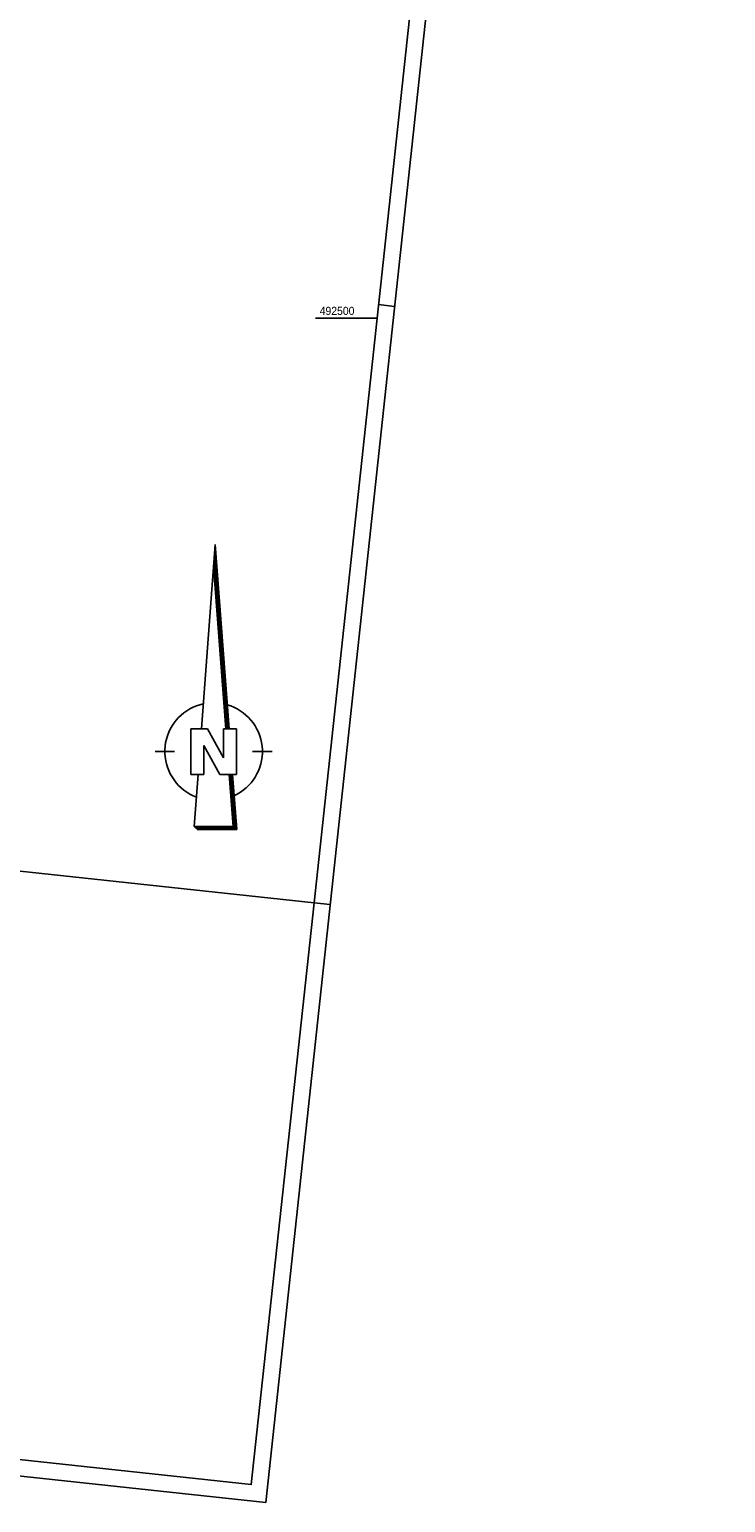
# Model space of a CAD drawing. Header units: millimetres. Extents: x 508849 to 509113, y 492318 to 492995.
# Tile 3 of 9: x 509006 to 509113, y 492318 to 492544. Entities that reach past the tile are written whole.
import ezdxf

# ---------------------------------------------------------------- set-up
doc = ezdxf.new("R2010")
doc.units = ezdxf.units.MM
doc.header["$LTSCALE"] = 10
doc.linetypes.add('LT00', pattern=[0])
for name, color, linetype in [('1401', 7, 'Continuous'), ('RAHMEN', 250, 'Continuous'), ('V_RASTER', 250, 'LT00')]:
    doc.layers.add(name, color=color, linetype=linetype)

# ---------------------------------------------------------------- blocks, each defined once
blk = doc.blocks.new('SYMB1401')
at = {"color": 0, "linetype": 'ByBlock'}
for p, q in [((-0.397083, 0.691572), (0.022917, 6.361572)), ((0.022917, 6.361572), (0.452917, 0.691572)), ((0.382917, 0.691572), (-0.012083, 5.892572)), ((0.392917, 0.691572), (-0.007083, 5.958572)), ((0.402917, 0.691572), (-0.002083, 6.025572)), ((0.412917, 0.691572), (0.002917, 6.092572)), ((0.422917, 0.691572), (0.007917, 6.159572)), ((0.432917, 0.691572), (0.012917, 6.226572)), ((0.442917, 0.691572), (0.017917, 6.293572)), ((0.352917, 0.691572), (-0.027083, 5.691572)), ((0.362917, 0.691572), (-0.022083, 5.758572)), ((0.372917, 0.691572), (-0.017083, 5.825572)), ((-0.727083, -0.708428), (-0.727083, 0.691572)), ((-0.727083, 0.691572), (-0.217083, 0.691572)), ((0.272917, -0.198428), (-0.217083, 0.691572)), ((0.272917, -0.198428), (0.272917, 0.691572)), ((0.672917, 0.691572), (0.272917, 0.691572)), ((0.672917, 0.691572), (0.672917, -0.708428)), ((0.162917, -0.708428), (-0.327083, 0.181572)), ((-0.327083, 0.181572), (-0.327083, -0.708428)), ((-1.827083, -0.008428), (-1.227083, -0.008428)), ((1.172916, -0.008428), (1.772917, -0.008428)), ((-0.327083, -0.708428), (-0.727083, -0.708428)), ((-0.507083, -0.708428), (-0.627083, -2.308428)), ((0.672917, -0.708428), (0.162917, -0.708428)), ((0.572917, -2.308428), (0.452917, -0.708428)), ((0.582916, -2.318428), (0.462917, -0.708428)), ((0.682917, -2.408428), (0.552917, -0.708428)), ((-0.627083, -2.308428), (0.572917, -2.308428)), ((-0.617083, -2.318428), (0.582916, -2.318428))]:
    blk.add_line(p, q, dxfattribs=at)
for points in [[(-1.526069, -0.059916), (-1.526094, 0.050035), (-1.518071, 0.159693), (-1.502041, 0.268469), (-1.47809, 0.37578), (-1.446348, 0.481049), (-1.406984, 0.583712), (-1.360209, 0.683217), (-1.306276, 0.779032), (-1.245473, 0.87064), (-1.178126, 0.957552), (-1.104597, 1.0393), (-1.025281, 1.115445), (-0.940603, 1.185579), (-0.851018, 1.249326), (-0.757006, 1.306344), (-0.659072, 1.356326), (-0.557742, 1.399004), (-0.45356, 1.434149), (-0.347084, 1.461573)], [(0.392916, 1.431572), (0.497466, 1.396917), (0.599189, 1.354678), (0.697537, 1.305084), (0.791977, 1.248403), (0.882001, 1.184941), (0.967121, 1.11504), (1.04688, 1.039078), (1.120846, 0.957464), (1.18862, 0.87064), (1.249835, 0.779074), (1.304163, 0.68326), (1.351308, 0.583716), (1.391017, 0.480979), (1.423076, 0.375604), (1.44731, 0.268159), (1.463591, 0.159225), (1.471828, 0.049389), (1.471979, -0.060755)], [(-0.557083, -1.408428), (-0.658433, -1.365798), (-0.75639, -1.315862), (-0.850428, -1.258889), (-0.940044, -1.195184), (-1.024754, -1.125089), (-1.104106, -1.048981), (-1.177673, -0.967268), (-1.245061, -0.880388), (-1.305907, -0.788808), (-1.359886, -0.693019), (-1.406707, -0.593536), (-1.446119, -0.490891), (-1.477911, -0.385637), (-1.501912, -0.278338), (-1.517993, -0.169569), (-1.526069, -0.059916)], [(1.471979, -0.060755), (1.464042, -0.170612), (1.44806, -0.279591), (1.42412, -0.387102), (1.39235, -0.492564), (1.352922, -0.59541), (1.30605, -0.695083), (1.251985, -0.791045), (1.19102, -0.882778), (1.123485, -0.969787), (1.049743, -1.051603), (0.970192, -1.127784), (0.885263, -1.197918), (0.795414, -1.261626), (0.701129, -1.318565), (0.602918, -1.368428)], [(-0.607083, -2.328428), (0.592916, -2.328428), (0.472917, -0.708428)], [(-0.597083, -2.338428), (0.602917, -2.338428), (0.482917, -0.708428)], [(-0.587083, -2.348428), (0.612917, -2.348428), (0.492917, -0.708428)], [(-0.577083, -2.358428), (0.622917, -2.358428), (0.502917, -0.708428)], [(-0.567083, -2.368428), (0.632917, -2.368428), (0.512917, -0.708428)], [(-0.557083, -2.378428), (0.642917, -2.378428), (0.522917, -0.708428)], [(-0.547083, -2.388428), (0.652917, -2.388428), (0.532917, -0.708428)], [(-0.537083, -2.398428), (0.662917, -2.398428), (0.542917, -0.708428)], [(-0.532084, -2.403428), (0.672917, -2.403428), (0.547917, -0.708428)], [(-0.627083, -2.308428), (-0.527083, -2.408428), (0.682917, -2.408428)]]:
    blk.add_lwpolyline(points, dxfattribs=at)

msp = doc.modelspace()

# ---------------------------------------------------------------- linework, layer by layer
at = {"layer": 'RAHMEN'}
for p, q in [((509060.03, 492502.09), (509062.52, 492501.82)), ((509052.61, 492409.85), (509050.12, 492410.12))]:
    msp.add_line(p, q, dxfattribs=at)
at = {"layer": 'RAHMEN', "flags": 128}
for points in [[(509042.7, 492317.88), (508848.82, 492338.77), (508919.52, 492994.98), (509113.4, 492974.09)], [(509109.58, 492961.93), (509050.12, 492410.12), (508861.21, 492430.47), (508920.67, 492982.28)]]:
    msp.add_lwpolyline(points, close=True, dxfattribs=at)
msp.add_lwpolyline([(508861.21, 492430.47), (508851.57, 492340.99), (509040.48, 492320.64), (509050.12, 492410.12)], dxfattribs=at)
at = {"layer": 'V_RASTER'}
msp.add_line((509050.37, 492500), (509059.8, 492500), dxfattribs=at)

# ---------------------------------------------------------------- block references
at = {"layer": '1401', "xscale": 5.00000000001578, "yscale": 5.000000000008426, "zscale": 5, "rotation": 0.0001995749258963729}
msp.add_blockref('SYMB1401', (509034.82, 492433.4), dxfattribs=at)

# ---------------------------------------------------------------- texts
at = {"layer": 'V_RASTER', "width": 0.958}
msp.add_text(' 492500', height=1.25, rotation=359.9994, dxfattribs=at).set_placement((509050.55, 492500.5))

doc.saveas('drawing.dxf')
